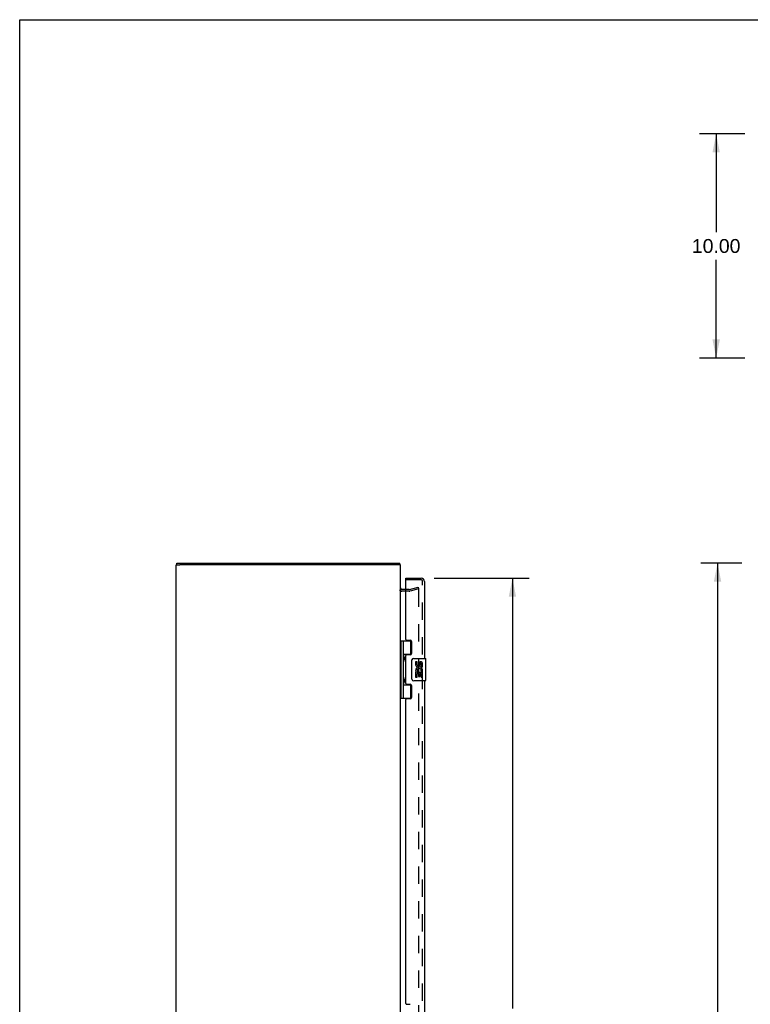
# Model space of a CAD drawing. Header units: inches. Extents: x 0 to 141, y 0 to 91.
# Tile 11 of 15: x 0 to 33, y 47 to 91. Entities that reach past the tile are written whole.
import ezdxf

# ---------------------------------------------------------------- set-up
doc = ezdxf.new("R2010")
doc.units = ezdxf.units.IN
doc.header["$LTSCALE"] = 7.730338
doc.header["$MEASUREMENT"] = 0
doc.linetypes.add('HIDDEN', pattern=[0.2, 0.1, -0.1])
doc.layers.get('0').update_dxf_attribs({"linetype": 'CONTINUOUS'})
for name, color, linetype in [('DEFAULT_2', 8, 'HIDDEN'), ('DIMENSIONS', 7, 'CONTINUOUS'), ('DOOR_ASSEMBLY', 7, 'CONTINUOUS')]:
    doc.layers.add(name, color=color, linetype=linetype)
doc.styles.get("Standard").update_dxf_attribs({"font": 'arial.ttf'})
doc.dimstyles.new('DIMSTYLE_1', dxfattribs={"dimtxt": 0.620081, "dimasz": 0.826774, "dimexe": 0.09, "dimexo": 0.07, "dimgap": 0.0375, "dimtad": 0, "dimtih": 1, "dimtoh": 1, "dimzin": 4, "dimdsep": 46, "dimtxsty": 'Standard', "dimblk": '_FILLED', "dimblk1": '_FILLED', "dimblk2": '_FILLED', "dimcen": 0.09, "dimadec": 3, "dimazin": 1, "dimtfac": 1, "dimtdec": 3, "dimtofl": 0, "dimtmove": 0, "dimatfit": 3, "dimldrblk": '_FILLED', "dimfxl": 0, "dimtolj": 1, "dimtzin": 4, "dimarcsym": 0})

# ---------------------------------------------------------------- blocks, each defined once
blk = doc.blocks.new('_FILLED')
at = {"color": 0, "linetype": 'ByBlock'}
blk.add_solid([(0, 0), (-1, 0.2), (-1, -0.2)], dxfattribs=at)
blk = doc.blocks.new('*D5')
at = {"layer": 'DIMENSIONS', "color": 2, "linetype": 'Continuous'}
for p, q in [((32.351, 85.847), (30.335, 85.847)), ((31.079, 85.847), (31.079, 81.467)), ((31.079, 75.847), (31.079, 80.227)), ((32.351, 75.847), (30.335, 75.847))]:
    blk.add_line(p, q, dxfattribs=at)
at = {"layer": 'DIMENSIONS', "color": 2, "linetype": 'Continuous', "xscale": 0.8267740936, "yscale": 0.8267740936, "zscale": 0.8267740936}
for p, rotation in [((31.079, 85.847), 90), ((31.079, 75.847), 270)]:
    blk.add_blockref('_FILLED', p, dxfattribs=dict(at, rotation=rotation))
at = {"layer": 'DIMENSIONS', "color": 2, "linetype": 'Continuous', "insert": (31.079, 81.157), "char_height": 0.6201, "width": 2.16682, "attachment_point": 2, "line_spacing_factor": 0.9}
blk.add_mtext('10.00', dxfattribs=at)
blk = doc.blocks.new('*D6')
at = {"layer": 'DIMENSIONS', "color": 2, "linetype": 'Continuous'}
for p, q in [((18.49, 66.02), (22.732, 66.02)), ((21.988, 66.02), (21.988, 46.823)), ((21.988, 25.37), (21.988, 44.653)), ((18.49, 25.37), (22.732, 25.37))]:
    blk.add_line(p, q, dxfattribs=at)
at = {"layer": 'DIMENSIONS', "color": 2, "linetype": 'Continuous', "xscale": 0.8267740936, "yscale": 0.8267740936, "zscale": 0.8267740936}
for p, rotation in [((21.988, 66.02), 90), ((21.988, 25.37), 270)]:
    blk.add_blockref('_FILLED', p, dxfattribs=dict(at, rotation=rotation))
at = {"layer": 'DIMENSIONS', "color": 2, "linetype": 'Continuous', "insert": (21.988, 46.513), "char_height": 0.6201, "width": 2.59558, "attachment_point": 2, "line_spacing_factor": 0.9}
blk.add_mtext('40.65\\PDOOR', dxfattribs=at)
blk = doc.blocks.new('*D10')
at = {"layer": 'DIMENSIONS', "color": 2, "linetype": 'Continuous'}
for p, q in [((32.221, 66.695), (30.395, 66.695)), ((31.14, 66.695), (31.14, 46.315)), ((31.14, 24.695), (31.14, 45.075)), ((32.221, 24.695), (30.395, 24.695))]:
    blk.add_line(p, q, dxfattribs=at)
at = {"layer": 'DIMENSIONS', "color": 2, "linetype": 'Continuous', "xscale": 0.8267740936, "yscale": 0.8267740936, "zscale": 0.8267740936}
for p, rotation in [((31.14, 66.695), 90), ((31.14, 24.695), 270)]:
    blk.add_blockref('_FILLED', p, dxfattribs=dict(at, rotation=rotation))
at = {"layer": 'DIMENSIONS', "color": 2, "linetype": 'Continuous', "insert": (31.14, 46.005), "char_height": 0.6201, "width": 2.16682, "attachment_point": 2, "line_spacing_factor": 0.9}
blk.add_mtext('42.00', dxfattribs=at)

msp = doc.modelspace()

# ---------------------------------------------------------------- linework, layer by layer
at = {"color": 7, "linetype": 'Continuous'}
for p, q in [((0, 0), (0, 90.945)), ((0, 90.945), (140.552, 90.945)), ((6.989, 66.62), (7.144, 66.62)), ((7.019, 66.62), (7.019, 66.695)), ((16.989, 66.62), (16.844, 66.62)), ((16.969, 66.62), (16.969, 66.695))]:
    msp.add_line(p, q, dxfattribs=at)
at = {"color": 3, "linetype": 'Continuous'}
for p, q in [((6.989, 24.77), (6.989, 66.62)), ((7.019, 66.695), (16.969, 66.695)), ((16.834, 66.62), (7.144, 66.62)), ((16.989, 24.77), (16.989, 66.62)), ((17.232, 65.52), (17.059, 65.52))]:
    msp.add_line(p, q, dxfattribs=at)
msp.add_arc((17.059, 65.59), 0.07, 180, 270, dxfattribs=at)
at = {"layer": 'DEFAULT_2', "color": 8, "linetype": 'HIDDEN'}
for p, q in [((17.387, 65.52), (17.232, 65.52)), ((17.397, 65.522), (17.782, 65.625)), ((17.801, 65.552), (17.417, 65.449)), ((17.782, 65.625), (17.801, 65.552)), ((17.801, 65.52), (17.801, 25.871)), ((17.387, 65.445), (17.059, 65.445))]:
    msp.add_line(p, q, dxfattribs=at)
for points in [[(17.782, 65.54), (17.781, 65.54), (17.779, 65.539), (17.777, 65.539)], [(17.787, 65.539), (17.785, 65.539), (17.783, 65.54), (17.782, 65.54)], [(17.787, 65.539), (17.789, 65.538), (17.79, 65.538), (17.792, 65.537), (17.794, 65.535), (17.795, 65.534), (17.796, 65.533), (17.798, 65.531), (17.799, 65.529), (17.8, 65.527), (17.8, 65.526), (17.801, 65.524), (17.801, 65.522), (17.801, 65.52)]]:
    msp.add_lwpolyline(points, dxfattribs=at)
for centre, radius, start, end in [((17.059, 65.59), 0.145, 222.9858, 270), ((17.387, 65.56), 0.04, 270, 285), ((17.387, 65.56), 0.115, 270, 285)]:
    msp.add_arc(centre, radius, start, end, dxfattribs=at)
at = {"layer": 'DOOR_ASSEMBLY', "color": 7, "linetype": 'Continuous'}
for p, q in [((17.232, 65.945), (17.232, 66.02)), ((17.247, 65.945), (17.232, 65.945)), ((16.989, 63.225), (17.473, 63.225)), ((17.028, 60.666), (17.028, 63.225)), ((17.126, 62.528), (17.126, 63.225)), ((17.441, 63.225), (17.441, 62.634)), ((17.126, 62.634), (17.474, 62.634)), ((17.141, 62.528), (17.143, 62.524)), ((17.143, 62.524), (17.149, 62.508)), ((17.143, 62.508), (17.143, 62.507)), ((17.143, 62.367), (17.143, 62.507)), ((17.149, 62.508), (17.152, 62.502)), ((17.152, 62.502), (17.154, 62.497)), ((17.415, 62.625), (17.415, 62.603)), ((17.415, 62.625), (17.467, 62.625)), ((17.592, 62.445), (18.102, 62.445)), ((18.117, 61.46), (18.117, 62.43)), ((17.126, 61.544), (17.126, 62.347)), ((17.141, 62.345), (17.14, 62.342)), ((17.142, 62.349), (17.141, 62.345)), ((17.145, 62.356), (17.142, 62.349)), ((17.143, 62.367), (17.143, 62.366)), ((17.149, 62.367), (17.145, 62.356)), ((17.152, 62.373), (17.149, 62.367)), ((17.154, 62.377), (17.152, 62.373)), ((17.155, 62.381), (17.154, 62.377)), ((17.492, 61.545), (17.492, 62.345)), ((17.667, 62.291), (17.667, 62.155)), ((17.73, 62.291), (17.667, 62.291)), ((17.73, 62.155), (17.73, 62.291)), ((17.795, 62.217), (17.795, 62.148)), ((17.856, 62.155), (17.856, 62.197)), ((17.918, 62.06), (17.918, 62.197)), ((17.918, 62.06), (17.979, 62.06)), ((17.979, 62.06), (17.979, 62.217)), ((17.141, 61.544), (17.143, 61.54)), ((17.143, 61.54), (17.149, 61.524)), ((17.143, 61.524), (17.143, 61.523)), ((17.143, 61.383), (17.143, 61.523)), ((17.149, 61.524), (17.152, 61.517)), ((17.152, 61.517), (17.154, 61.513)), ((17.667, 61.83), (17.667, 61.599)), ((17.685, 61.83), (17.667, 61.83)), ((17.667, 61.599), (17.73, 61.599)), ((17.72, 61.83), (17.747, 61.849)), ((17.72, 61.83), (17.979, 61.83)), ((17.73, 61.599), (17.73, 61.767)), ((17.73, 61.767), (17.795, 61.767)), ((17.795, 61.767), (17.795, 61.631)), ((17.795, 61.631), (17.856, 61.631)), ((17.856, 61.631), (17.856, 61.767)), ((17.856, 61.767), (17.918, 61.767)), ((17.911, 61.866), (17.968, 61.841)), ((17.918, 61.599), (17.918, 61.767)), ((17.918, 61.599), (17.979, 61.599)), ((17.979, 61.877), (17.979, 61.93)), ((17.979, 61.599), (17.979, 61.83)), ((17.126, 60.666), (17.126, 61.362)), ((17.126, 61.256), (17.474, 61.256)), ((17.141, 61.361), (17.14, 61.358)), ((17.142, 61.364), (17.141, 61.361)), ((17.145, 61.372), (17.142, 61.364)), ((17.143, 61.383), (17.143, 61.382)), ((17.149, 61.382), (17.145, 61.372)), ((17.152, 61.389), (17.149, 61.382)), ((17.154, 61.393), (17.152, 61.389)), ((17.155, 61.397), (17.154, 61.393)), ((17.415, 61.288), (17.415, 61.265)), ((17.467, 61.265), (17.415, 61.265)), ((17.441, 61.256), (17.441, 60.666)), ((18.102, 61.445), (17.592, 61.445)), ((16.989, 60.666), (17.473, 60.666))]:
    msp.add_line(p, q, dxfattribs=at)
at = {"layer": 'DOOR_ASSEMBLY', "color": 3, "linetype": 'Continuous'}
for p, q in [((17.232, 66.02), (17.912, 66.02)), ((17.232, 63.287), (17.232, 65.93)), ((18.057, 65.875), (18.057, 62.445)), ((17.263, 63.256), (17.42, 63.256)), ((17.482, 63.194), (17.482, 62.665)), ((17.232, 61.319), (17.232, 62.572)), ((17.42, 62.603), (17.263, 62.603)), ((17.263, 61.288), (17.42, 61.288)), ((17.482, 61.226), (17.482, 60.697)), ((18.057, 61.445), (18.057, 46.195)), ((17.232, 47.037), (17.232, 60.604)), ((17.42, 60.635), (17.263, 60.635)), ((17.263, 47.006), (17.42, 47.006))]:
    msp.add_line(p, q, dxfattribs=at)
at = {"layer": 'DOOR_ASSEMBLY', "color": 8, "linetype": 'HIDDEN'}
for p, q in [((17.912, 65.945), (17.247, 65.945)), ((17.982, 25.515), (17.982, 65.875))]:
    msp.add_line(p, q, dxfattribs=at)
at = {"layer": 'DOOR_ASSEMBLY', "color": 7, "linetype": 'Continuous'}
for points in [[(17.126, 62.583), (17.126, 62.582), (17.126, 62.581), (17.127, 62.58), (17.127, 62.579), (17.127, 62.578), (17.127, 62.577), (17.127, 62.576), (17.127, 62.575), (17.127, 62.574), (17.127, 62.573), (17.127, 62.572), (17.128, 62.571), (17.128, 62.57), (17.128, 62.568), (17.128, 62.567), (17.129, 62.566), (17.129, 62.565), (17.129, 62.564), (17.129, 62.562), (17.13, 62.561), (17.13, 62.56), (17.131, 62.558), (17.131, 62.557), (17.131, 62.556), (17.132, 62.554), (17.132, 62.553), (17.133, 62.551), (17.133, 62.55), (17.134, 62.548), (17.134, 62.547), (17.135, 62.545)], [(17.14, 62.532), (17.14, 62.532), (17.141, 62.528)], [(17.154, 62.497), (17.155, 62.493), (17.156, 62.491), (17.157, 62.489), (17.157, 62.487), (17.158, 62.485), (17.159, 62.483), (17.16, 62.481), (17.16, 62.479), (17.161, 62.478), (17.161, 62.476), (17.162, 62.474), (17.162, 62.472), (17.163, 62.471), (17.163, 62.469), (17.164, 62.467), (17.164, 62.466), (17.165, 62.464), (17.165, 62.463), (17.165, 62.461), (17.166, 62.46), (17.166, 62.458), (17.166, 62.457), (17.166, 62.455), (17.167, 62.454), (17.167, 62.453), (17.167, 62.451), (17.167, 62.45), (17.167, 62.449), (17.167, 62.447), (17.168, 62.446), (17.168, 62.445), (17.168, 62.444), (17.168, 62.442), (17.168, 62.441), (17.168, 62.44), (17.168, 62.439), (17.168, 62.437), (17.168, 62.436), (17.168, 62.435), (17.168, 62.434), (17.168, 62.432), (17.168, 62.431), (17.168, 62.43), (17.168, 62.429), (17.167, 62.427), (17.167, 62.426), (17.167, 62.425), (17.167, 62.423), (17.167, 62.422), (17.167, 62.421), (17.166, 62.419), (17.166, 62.418), (17.166, 62.416), (17.166, 62.415), (17.165, 62.413), (17.165, 62.412), (17.165, 62.41), (17.164, 62.409), (17.164, 62.407), (17.163, 62.406), (17.163, 62.404), (17.162, 62.402), (17.162, 62.401), (17.161, 62.399), (17.161, 62.397), (17.16, 62.395), (17.16, 62.393), (17.159, 62.391), (17.158, 62.389), (17.157, 62.387), (17.157, 62.385), (17.156, 62.383), (17.155, 62.381)], [(17.135, 62.329), (17.134, 62.328), (17.134, 62.326), (17.133, 62.325), (17.133, 62.323), (17.132, 62.322), (17.132, 62.32), (17.131, 62.319), (17.131, 62.318), (17.131, 62.316), (17.13, 62.315), (17.13, 62.314), (17.129, 62.312), (17.129, 62.311), (17.129, 62.31), (17.129, 62.309), (17.128, 62.307), (17.128, 62.306), (17.128, 62.305), (17.128, 62.304), (17.127, 62.303), (17.127, 62.302), (17.127, 62.301), (17.127, 62.3), (17.127, 62.298), (17.127, 62.297), (17.127, 62.296), (17.127, 62.295), (17.127, 62.294), (17.126, 62.294), (17.126, 62.293), (17.126, 62.292)], [(17.492, 62.345), (17.492, 62.352), (17.492, 62.358), (17.493, 62.364), (17.495, 62.37), (17.496, 62.376), (17.498, 62.381)], [(17.126, 61.599), (17.126, 61.598), (17.126, 61.597), (17.127, 61.596), (17.127, 61.595), (17.127, 61.594), (17.127, 61.593), (17.127, 61.592), (17.127, 61.591), (17.127, 61.59), (17.127, 61.589), (17.127, 61.588), (17.128, 61.587), (17.128, 61.585), (17.128, 61.584), (17.128, 61.583), (17.129, 61.582), (17.129, 61.581), (17.129, 61.579), (17.129, 61.578), (17.13, 61.577), (17.13, 61.575), (17.131, 61.574), (17.131, 61.573), (17.131, 61.571), (17.132, 61.57), (17.132, 61.568), (17.133, 61.567), (17.133, 61.566), (17.134, 61.564), (17.134, 61.562), (17.135, 61.561)], [(17.14, 61.548), (17.14, 61.547), (17.141, 61.544)], [(17.498, 61.509), (17.496, 61.515), (17.495, 61.521), (17.493, 61.527), (17.492, 61.533), (17.492, 61.539), (17.492, 61.545)], [(17.135, 61.345), (17.134, 61.344), (17.134, 61.342), (17.133, 61.341), (17.133, 61.339), (17.132, 61.338), (17.132, 61.336), (17.131, 61.335), (17.131, 61.333), (17.131, 61.332), (17.13, 61.331), (17.13, 61.329), (17.129, 61.328), (17.129, 61.327), (17.129, 61.326), (17.129, 61.324), (17.128, 61.323), (17.128, 61.322), (17.128, 61.321), (17.128, 61.32), (17.127, 61.319), (17.127, 61.317), (17.127, 61.316), (17.127, 61.315), (17.127, 61.314), (17.127, 61.313), (17.127, 61.312), (17.127, 61.311), (17.127, 61.31), (17.126, 61.309), (17.126, 61.308), (17.126, 61.307)], [(17.154, 61.513), (17.155, 61.509), (17.156, 61.507), (17.157, 61.505), (17.157, 61.503), (17.158, 61.501), (17.159, 61.499), (17.16, 61.497), (17.16, 61.495), (17.161, 61.493), (17.161, 61.492), (17.162, 61.49), (17.162, 61.488), (17.163, 61.486), (17.163, 61.485), (17.164, 61.483), (17.164, 61.482), (17.165, 61.48), (17.165, 61.478), (17.165, 61.477), (17.166, 61.475), (17.166, 61.474), (17.166, 61.473), (17.166, 61.471), (17.167, 61.47), (17.167, 61.468), (17.167, 61.467), (17.167, 61.466), (17.167, 61.464), (17.167, 61.463), (17.168, 61.462), (17.168, 61.461), (17.168, 61.459), (17.168, 61.458), (17.168, 61.457), (17.168, 61.456), (17.168, 61.454), (17.168, 61.453), (17.168, 61.452), (17.168, 61.451), (17.168, 61.449), (17.168, 61.448), (17.168, 61.447), (17.168, 61.446), (17.168, 61.444), (17.167, 61.443), (17.167, 61.442), (17.167, 61.44), (17.167, 61.439), (17.167, 61.438), (17.167, 61.436), (17.166, 61.435), (17.166, 61.434), (17.166, 61.432), (17.166, 61.431), (17.165, 61.429), (17.165, 61.428), (17.165, 61.426), (17.164, 61.425), (17.164, 61.423), (17.163, 61.421), (17.163, 61.42), (17.162, 61.418), (17.162, 61.416), (17.161, 61.415), (17.161, 61.413), (17.16, 61.411), (17.16, 61.409), (17.159, 61.407), (17.158, 61.405), (17.157, 61.403), (17.157, 61.401), (17.156, 61.399), (17.155, 61.397)]]:
    msp.add_lwpolyline(points, dxfattribs=at)
at = {"layer": 'DOOR_ASSEMBLY', "color": 3, "linetype": 'Continuous'}
for centre, radius, start, end in [((17.247, 65.93), 0.015, 90, 180), ((17.912, 65.875), 0.145, 0, 90), ((17.263, 63.287), 0.031, 180, 270), ((17.42, 63.194), 0.062, 0, 90), ((17.263, 62.572), 0.031, 90, 180), ((17.42, 62.665), 0.062, 270, 360), ((17.263, 61.319), 0.031, 180, 270), ((17.42, 61.226), 0.062, 0, 90), ((17.42, 60.697), 0.062, 270, 360), ((17.263, 60.604), 0.031, 90, 180), ((17.263, 47.037), 0.031, 180, 270)]:
    msp.add_arc(centre, radius, start, end, dxfattribs=at)
at = {"layer": 'DOOR_ASSEMBLY', "color": 8, "linetype": 'HIDDEN'}
msp.add_arc((17.912, 65.875), 0.07, 0, 90, dxfattribs=at)
at = {"layer": 'DOOR_ASSEMBLY', "color": 7, "linetype": 'Continuous'}
for centre, radius, start, end in [((17.053, 62.507), 0.09, 0.672, 35.4682), ((17.592, 62.345), 0.1, 90, 158.7946), ((18.102, 62.43), 0.015, 0, 90), ((17.053, 62.367), 0.09, 324.5318, 359.328), ((17.761, 62.155), 0.0943, 180, 360), ((17.824, 61.903), 0.157, 9.7031, 161.8791), ((17.761, 62.155), 0.0314, 180, 261.2295), ((17.824, 61.903), 0.0943, 336.5966, 215.1122), ((17.761, 62.16), 0.0362, 263.4285, 341.7628), ((17.887, 62.197), 0.0943, 71.7267, 167.4338), ((17.887, 62.197), 0.0314, 0, 180.0485), ((17.887, 62.197), 0.0943, 12.5402, 71.701), ((17.053, 61.523), 0.09, 0.672, 35.4682), ((17.821, 61.903), 0.154, 161.4199, 206.1963), ((17.824, 61.903), 0.157, 205.737, 207.8532), ((17.824, 61.903), 0.157, 336.5966, 350.2969), ((17.053, 61.383), 0.09, 324.5318, 359.328), ((17.592, 61.545), 0.1, 201.205, 270), ((18.102, 61.46), 0.015, 270, 360)]:
    msp.add_arc(centre, radius, start, end, dxfattribs=at)
for centre in [(17.221, 62.437), (17.221, 61.453)]:
    msp.add_ellipse(centre, major_axis=(0, 0.188), ratio=0.57735, start_param=1.066602, end_param=2.074991, dxfattribs=at)

# ---------------------------------------------------------------- dimensions: what is measured, and where the dimension line sits
at = {"layer": 'DIMENSIONS', "color": 2, "linetype": 'Continuous'}
for base, p1, p2, picture, middle in [((31.079, 75.847), (32.421, 85.847), (32.421, 75.847), '*D5', (31.105, 80.844)), ((31.14, 24.695), (32.291, 66.695), (32.291, 24.695), '*D10', (31.123, 45.692))]:
    dim = msp.add_linear_dim(base=base, p1=p1, p2=p2, angle=270, dimstyle='DIMSTYLE_1', dxfattribs=at)
    dim.commit()
    dim.dimension.update_dxf_attribs({"geometry": picture, "text_midpoint": middle, "dimtype": 160})
dim = msp.add_linear_dim(base=(21.988, 66.02), p1=(18.42, 25.37), p2=(18.42, 66.02), angle=90, text='<>\\PDOOR', dimstyle='DIMSTYLE_1', dxfattribs=at)
dim.commit()
dim.dimension.update_dxf_attribs({"geometry": '*D6', "text_midpoint": (21.988, 45.738), "dimtype": 160})

doc.saveas('drawing.dxf')
